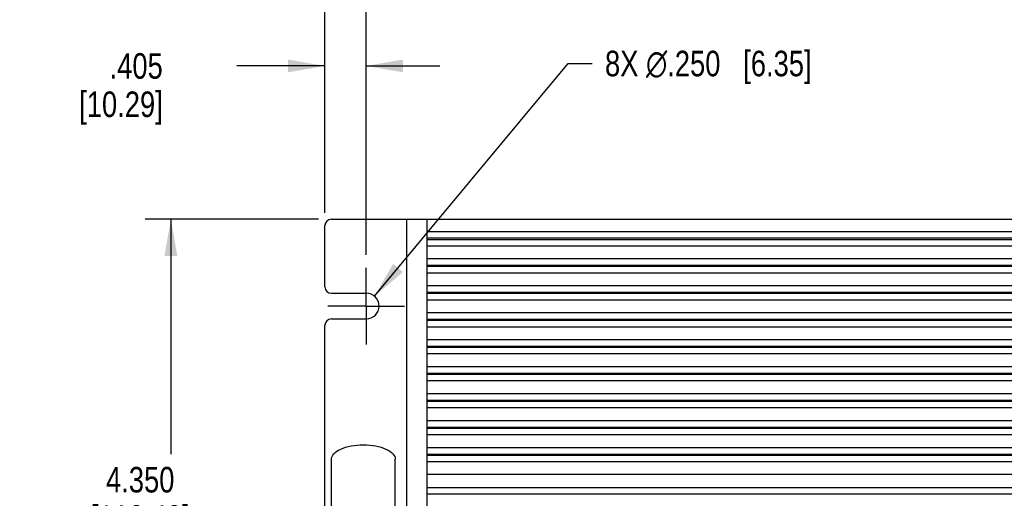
# Model space of a CAD drawing. Header units: inches. Extents: x 0 to 34, y 0 to 22.
# Tile 90 of 119: x 11.7 to 16.5, y 15.9 to 18.2. Entities that reach past the tile are written whole.
import ezdxf

# ---------------------------------------------------------------- set-up
doc = ezdxf.new("R2010")
doc.units = ezdxf.units.IN
doc.header["$LTSCALE"] = 1.87
doc.header["$MEASUREMENT"] = 0
doc.linetypes.add('CENTER', pattern=[0.6, 0.375, -0.075, 0.075, -0.075])
doc.layers.get('0').update_dxf_attribs({"linetype": 'CONTINUOUS'})
doc.layers.add('02___PRT_ALL_AXES', color=7, linetype='CONTINUOUS')
doc.layers.add('DIMENSIONS', color=7, linetype='CONTINUOUS')
doc.styles.get("Standard").update_dxf_attribs({"font": 'txt', "width": 0.8})
doc.dimstyles.new('DIMSTYLE_1', dxfattribs={"dimtxt": 0.125, "dimasz": 0.18, "dimexe": 0.125, "dimexo": 0.0625, "dimgap": 0.0625, "dimtad": 0, "dimtih": 1, "dimtoh": 1, "dimdec": 3, "dimlfac": 2, "dimzin": 4, "dimdsep": 46, "dimtxsty": 'STANDARD', "dimblk": '_FILLED', "dimblk1": '_FILLED', "dimblk2": '_FILLED', "dimcen": 0.09, "dimadec": 0, "dimazin": 0, "dimtp": 0.001, "dimtm": 0.001, "dimtfac": 1, "dimtdec": 3, "dimtofl": 0, "dimtmove": 0, "dimatfit": 3, "dimldrblk": '_FILLED', "dimfxl": 1, "dimtolj": 1, "dimtzin": 4, "dimarcsym": 0})
doc.dimstyles.new('DIMSTYLE_2', dxfattribs={"dimtxt": 0.125, "dimasz": 0.18, "dimexe": 0.125, "dimexo": 0.0625, "dimgap": 0.09, "dimtad": 0, "dimtih": 1, "dimtoh": 1, "dimdec": 3, "dimlfac": 2, "dimzin": 4, "dimdsep": 46, "dimtxsty": 'STANDARD', "dimblk": '_FILLED', "dimblk1": '_FILLED', "dimblk2": '_FILLED', "dimcen": 0.09, "dimadec": 0, "dimazin": 0, "dimtp": 0.001, "dimtm": 0.001, "dimtfac": 1, "dimtdec": 3, "dimtofl": 0, "dimtmove": 0, "dimatfit": 2, "dimldrblk": '_FILLED', "dimfxl": 1, "dimtolj": 1, "dimtzin": 4, "dimarcsym": 0})

# ---------------------------------------------------------------- blocks, each defined once
blk = doc.blocks.new('_FILLED')
at = {"color": 0, "linetype": 'BYBLOCK'}
blk.add_solid([(0, 0), (-1, 0.174), (-1, -0.174)], dxfattribs=at)
blk = doc.blocks.new('*D15')
at = {"layer": 'DIMENSIONS', "color": 2, "linetype": 'CONTINUOUS'}
for p, q in [((13.121, 17.2531), (12.2736, 17.2531)), ((12.3986, 17.2531), (12.3986, 16.1033)), ((12.3986, 15.0781), (12.3986, 15.6658)), ((16.502, 15.0781), (12.2736, 15.0781))]:
    blk.add_line(p, q, dxfattribs=at)
at = {"layer": 'DIMENSIONS', "color": 2, "linetype": 'CONTINUOUS', "xscale": 0.18, "yscale": 0.18, "zscale": 0.18}
for p, rotation in [((12.3986, 17.2531), 90), ((12.3986, 15.0781), 270)]:
    blk.add_blockref('_FILLED', p, dxfattribs=dict(at, rotation=rotation))
at = {"layer": 'DIMENSIONS', "color": 2, "linetype": 'CONTINUOUS', "insert": (12.2486, 16.0408), "char_height": 0.125, "width": 0.8, "attachment_point": 2, "line_spacing_factor": 0.9}
blk.add_mtext('4.350\\P[110.49]', dxfattribs=at)
blk = doc.blocks.new('*D19')
at = {"layer": 'DIMENSIONS', "color": 2, "linetype": 'CONTINUOUS'}
for p, q in [((13.152, 17.2841), (13.152, 18.1281)), ((13.3545, 17.0781), (13.3545, 18.1281)), ((13.152, 18.0031), (12.7215, 18.0031)), ((13.3545, 18.0031), (13.7145, 18.0031))]:
    blk.add_line(p, q, dxfattribs=at)
at = {"layer": 'DIMENSIONS', "color": 2, "linetype": 'CONTINUOUS', "xscale": 0.18, "yscale": 0.18, "zscale": 0.18}
blk.add_blockref('_FILLED', (13.152, 18.0031), dxfattribs=at)
at = {"layer": 'DIMENSIONS', "color": 2, "linetype": 'CONTINUOUS', "xscale": 0.18, "yscale": 0.18, "zscale": 0.18, "rotation": 180}
blk.add_blockref('_FILLED', (13.3545, 18.0031), dxfattribs=at)
at = {"layer": 'DIMENSIONS', "color": 2, "linetype": 'CONTINUOUS', "insert": (12.359, 18.0656), "char_height": 0.125, "width": 0.7, "attachment_point": 3, "line_spacing_factor": 0.9}
blk.add_mtext('.405\\P[10.29]', dxfattribs=at)
blk = doc.blocks.new('*D20')
at = {"layer": 'DIMENSIONS', "color": 2, "linetype": 'CONTINUOUS'}
for p, q in [((13.3545, 17.0781), (13.3545, 18.8781)), ((22.4495, 17.0781), (22.4495, 18.8781)), ((13.3545, 18.7531), (17.4395, 18.7531)), ((22.4495, 18.7531), (18.3645, 18.7531))]:
    blk.add_line(p, q, dxfattribs=at)
at = {"layer": 'DIMENSIONS', "color": 2, "linetype": 'CONTINUOUS', "xscale": 0.18, "yscale": 0.18, "zscale": 0.18, "rotation": 180}
blk.add_blockref('_FILLED', (13.3545, 18.7531), dxfattribs=at)
at = {"layer": 'DIMENSIONS', "color": 2, "linetype": 'CONTINUOUS', "xscale": 0.18, "yscale": 0.18, "zscale": 0.18}
blk.add_blockref('_FILLED', (22.4495, 18.7531), dxfattribs=at)
at = {"layer": 'DIMENSIONS', "color": 2, "linetype": 'CONTINUOUS', "insert": (17.802, 18.8156), "char_height": 0.125, "width": 0.8, "attachment_point": 2, "line_spacing_factor": 0.9}
blk.add_mtext('18.190\\P[462.03]', dxfattribs=at)
blk = doc.blocks.new('*D23')
at = {"layer": 'DIMENSIONS', "color": 2, "linetype": 'CONTINUOUS'}
for p, q in [((13.152, 17.2841), (13.152, 19.6281)), ((22.652, 17.2841), (22.652, 19.6281)), ((13.152, 19.5031), (17.027, 19.5031)), ((22.652, 19.5031), (18.777, 19.5031))]:
    blk.add_line(p, q, dxfattribs=at)
at = {"layer": 'DIMENSIONS', "color": 2, "linetype": 'CONTINUOUS', "xscale": 0.18, "yscale": 0.18, "zscale": 0.18, "rotation": 180}
blk.add_blockref('_FILLED', (13.152, 19.5031), dxfattribs=at)
at = {"layer": 'DIMENSIONS', "color": 2, "linetype": 'CONTINUOUS', "xscale": 0.18, "yscale": 0.18, "zscale": 0.18}
blk.add_blockref('_FILLED', (22.652, 19.5031), dxfattribs=at)
at = {"layer": 'DIMENSIONS', "color": 2, "linetype": 'CONTINUOUS', "insert": (17.902, 19.5656), "char_height": 0.125, "width": 1.625, "attachment_point": 2, "line_spacing_factor": 0.9}
blk.add_mtext('(19.000{\\Ftxt.shx;\\W1.000000;\\H0.125000; }[482.6])', dxfattribs=at)
blk = doc.blocks.new('*D27')
at = {"layer": 'DIMENSIONS', "color": 2, "linetype": 'CONTINUOUS'}
for p, q in [((13.3945, 16.8761), (14.3421, 18.0149)), ((14.3421, 18.0149), (14.4596, 18.0149))]:
    blk.add_line(p, q, dxfattribs=at)
at = {"layer": 'DIMENSIONS', "color": 2, "linetype": 'CONTINUOUS', "xscale": 0.18, "yscale": 0.18, "zscale": 0.18, "rotation": 230.2356328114}
blk.add_blockref('_FILLED', (13.3945, 16.8761), dxfattribs=at)
at = {"layer": 'DIMENSIONS', "color": 2, "linetype": 'CONTINUOUS', "insert": (14.5221, 18.0774), "char_height": 0.125, "width": 1.591667, "attachment_point": 1, "line_spacing_factor": 0.9}
blk.add_mtext('8X \\Fgdt;{\\Fgdt;n}\\Ftxt;.250{\\Ftxt.shx;\\W1.000000;\\H0.125000; }[6.35]', dxfattribs=at)

msp = doc.modelspace()

# ---------------------------------------------------------------- linework, layer by layer
at = {"color": 7, "linetype": 'CONTINUOUS'}
for p, q in [((13.18349, 17.25308), (22.62049, 17.25308)), ((13.55199, 12.90308), (13.55199, 17.25308)), ((13.65199, 12.90308), (13.65199, 17.25308)), ((13.15199, 16.92208), (13.15199, 17.22158)), ((22.15199, 17.19108), (13.65199, 17.19108)), ((22.15199, 17.15958), (13.65199, 17.15958)), ((13.65199, 17.15308), (22.15199, 17.15308)), ((22.15199, 17.12158), (13.65199, 17.12158)), ((22.15199, 17.05908), (13.65199, 17.05908)), ((13.65199, 17.02758), (22.15199, 17.02758)), ((22.15199, 17.02108), (13.65199, 17.02108)), ((22.15199, 16.98958), (13.65199, 16.98958)), ((22.15199, 16.92708), (13.65199, 16.92708)), ((13.18349, 16.89058), (13.35449, 16.89058)), ((13.65199, 16.89558), (22.15199, 16.89558)), ((22.15199, 16.88908), (13.65199, 16.88908)), ((22.15199, 16.85758), (13.65199, 16.85758)), ((13.18349, 16.76558), (13.35449, 16.76558)), ((22.15199, 16.79508), (13.65199, 16.79508)), ((13.65199, 16.76358), (22.15199, 16.76358)), ((13.15199, 15.73458), (13.15199, 16.73408)), ((22.15199, 16.75708), (13.65199, 16.75708)), ((22.15199, 16.72558), (13.65199, 16.72558)), ((22.15199, 16.66308), (13.65199, 16.66308)), ((13.65199, 16.63158), (22.15199, 16.63158)), ((22.15199, 16.62508), (13.65199, 16.62508)), ((22.15199, 16.59358), (13.65199, 16.59358)), ((22.15199, 16.53108), (13.65199, 16.53108)), ((13.65199, 16.49958), (22.15199, 16.49958)), ((22.15199, 16.49308), (13.65199, 16.49308)), ((22.15199, 16.46158), (13.65199, 16.46158)), ((22.15199, 16.39908), (13.65199, 16.39908)), ((13.65199, 16.36758), (22.15199, 16.36758)), ((22.15199, 16.36108), (13.65199, 16.36108)), ((22.15199, 16.32958), (13.65199, 16.32958)), ((22.15199, 16.26708), (13.65199, 16.26708)), ((13.65199, 16.23558), (22.15199, 16.23558)), ((22.15199, 16.22908), (13.65199, 16.22908)), ((22.15199, 16.19758), (13.65199, 16.19758)), ((22.15199, 16.13508), (13.65199, 16.13508)), ((13.65199, 16.10358), (22.15199, 16.10358)), ((22.15199, 16.09708), (13.65199, 16.09708)), ((13.18374, 14.07808), (13.18374, 16.07808)), ((13.49624, 14.07808), (13.49624, 16.07808)), ((22.15199, 16.06558), (13.65199, 16.06558)), ((22.15199, 16.00308), (13.65199, 16.00308)), ((13.65199, 15.94058), (22.15199, 15.94058)), ((13.65199, 15.90908), (22.15199, 15.90908))]:
    msp.add_line(p, q, dxfattribs=at)
for centre, start, end in [((13.18349, 17.22158), 90, 180), ((13.18349, 16.92208), 180, 270), ((13.18349, 16.73408), 90, 180)]:
    msp.add_arc(centre, 0.0315, start, end, dxfattribs=at)
for points in [[(13.18374, 16.07808), (13.18374, 16.08732), (13.19188, 16.10581), (13.22663, 16.12932), (13.27864, 16.14503), (13.31954, 16.1487), (13.33999, 16.1487)], [(13.33999, 16.1487), (13.36045, 16.1487), (13.40134, 16.14503), (13.45336, 16.12932), (13.48811, 16.10581), (13.49624, 16.08732), (13.49624, 16.07808)]]:
    msp.add_open_spline(points, degree=3, dxfattribs=at)
at = {"layer": '02___PRT_ALL_AXES', "color": 7, "linetype": 'CENTER'}
for q in [(13.35449, 17.01558), (13.16699, 16.82808), (13.35449, 16.64058), (13.54199, 16.82808)]:
    msp.add_line((13.35449, 16.82808), q, dxfattribs=at)
at = {"layer": '02___PRT_ALL_AXES', "color": 7, "linetype": 'CONTINUOUS'}
msp.add_arc((13.35449, 16.82808), 0.0625, 270, 90, dxfattribs=at)

# ---------------------------------------------------------------- dimensions: what is measured, and where the dimension line sits
at = {"layer": 'DIMENSIONS', "color": 2, "linetype": 'CONTINUOUS'}
dim = msp.add_linear_dim(base=(22.65199, 19.50308), p1=(13.15199, 17.22158), p2=(22.65199, 17.22158), text='(<>)', dimstyle='DIMSTYLE_1', dxfattribs=at)
dim.commit()
dim.dimension.update_dxf_attribs({"geometry": '*D23', "text_midpoint": (17.90199, 19.50308), "dimtype": 160})
for base, p1, p2, picture, middle in [((22.44949, 18.75308), (13.35449, 17.01558), (22.44949, 17.01558), '*D20', (17.90199, 18.65933)), ((13.35449, 18.00308), (13.15199, 17.22158), (13.35449, 17.01558), '*D19', (12.30904, 17.90933))]:
    dim = msp.add_linear_dim(base=base, p1=p1, p2=p2, dimstyle='DIMSTYLE_1', dxfattribs=at)
    dim.commit()
    dim.dimension.update_dxf_attribs({"geometry": picture, "text_midpoint": middle, "dimtype": 160})
dim = msp.add_diameter_dim_2p(p1=(13.39447, 16.87612), p2=(13.31452, 16.78004), text='8X %%c<>', dimstyle='DIMSTYLE_2', override={"dimpost": '<>'}, dxfattribs=at)
dim.commit()
dim.dimension.update_dxf_attribs({"geometry": '*D27', "text_midpoint": (15.31792, 18.01492), "dimtype": 163})
dim = msp.add_linear_dim(base=(12.39861, 17.25308), p1=(16.56449, 15.07808), p2=(13.18349, 17.25308), angle=90, dimstyle='DIMSTYLE_1', dxfattribs=at)
dim.commit()
dim.dimension.update_dxf_attribs({"geometry": '*D15', "text_midpoint": (12.39861, 15.8845), "dimtype": 160})

doc.saveas('drawing.dxf')
